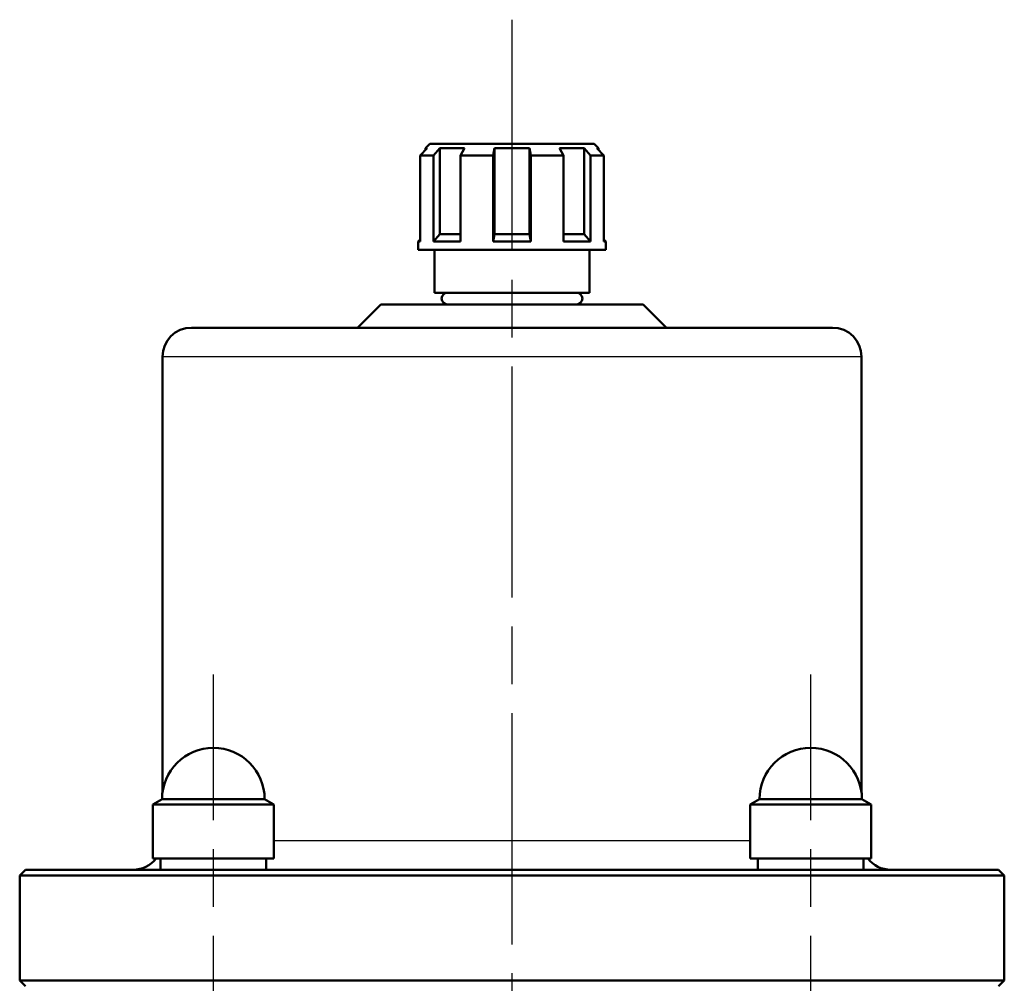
# Model space of a CAD drawing. Header units: millimetres. Extents: x 101 to 1236, y 356 to 1661.
# Tile 11 of 11: x 991 to 1160, y 1496 to 1661. Entities that reach past the tile are written whole.
import ezdxf

# ---------------------------------------------------------------- set-up
doc = ezdxf.new("R2010")
doc.units = ezdxf.units.MM
doc.header["$LTSCALE"] = 7
doc.linetypes.add('CHAIN', pattern=[0.3543, 0.2362, -0.0295, 0.0591, -0.0295])
for name, color, linetype, lineweight in [('Mittellinie(DIN)', 4, 'CHAIN', 25), ('Mittelpunktmarkierung(DIN)', 4, 'CHAIN', 25), ('Sichtbare Kanten(DIN)', 7, 'Continuous', 50), ('Sichtbare tangentiale Kanten(DIN)', 3, 'Continuous', 25)]:
    doc.layers.add(name, color=color, linetype=linetype, lineweight=lineweight)

msp = doc.modelspace()

# ---------------------------------------------------------------- linework, layer by layer
at = {"layer": 'Mittellinie(DIN)', "linetype": 'CHAIN', "ltscale": 23.990969}
for p, q in [((1024.56, 1285.97), (1024.56, 1548.97)), ((1127.09, 1285.97), (1127.09, 1548.97))]:
    msp.add_line(p, q, dxfattribs=at)
at = {"layer": 'Mittelpunktmarkierung(DIN)', "linetype": 'CHAIN', "ltscale": 23.990969}
msp.add_line((1075.82, 1661.32), (1075.82, 848.61), dxfattribs=at)
at = {"layer": 'Sichtbare Kanten(DIN)'}
for p, q in [((1061.72, 1640.02), (1060.97, 1639.27)), ((1061.72, 1640.02), (1089.92, 1640.02)), ((1089.92, 1640.02), (1090.67, 1639.27)), ((1061.28, 1639.27), (1060.05, 1638.02)), ((1060.05, 1638.02), (1060.05, 1623.27)), ((1062.37, 1638.02), (1060.05, 1638.02)), ((1061.28, 1639.27), (1060.97, 1639.27)), ((1060.97, 1639.27), (1060.97, 1638.96)), ((1062.37, 1638.02), (1063.42, 1639.27)), ((1062.37, 1623.27), (1062.37, 1638.02)), ((1063.42, 1639.27), (1063.42, 1624.52)), ((1067.66, 1639.27), (1063.42, 1639.27)), ((1067.66, 1639.27), (1066.97, 1638.02)), ((1066.97, 1638.02), (1066.97, 1623.27)), ((1072.57, 1638.02), (1066.97, 1638.02)), ((1072.57, 1638.02), (1072.83, 1639.27)), ((1072.57, 1623.27), (1072.57, 1638.02)), ((1072.83, 1639.27), (1072.83, 1624.52)), ((1078.82, 1639.27), (1072.83, 1639.27)), ((1078.82, 1639.27), (1078.82, 1624.52)), ((1078.82, 1639.27), (1079.07, 1638.02)), ((1079.07, 1638.02), (1079.07, 1623.27)), ((1084.67, 1638.02), (1079.07, 1638.02)), ((1084.67, 1638.02), (1083.99, 1639.27)), ((1088.23, 1639.27), (1083.99, 1639.27)), ((1084.67, 1623.27), (1084.67, 1638.02)), ((1088.23, 1639.27), (1088.23, 1624.52)), ((1088.23, 1639.27), (1089.27, 1638.02)), ((1089.27, 1638.02), (1089.27, 1623.27)), ((1091.59, 1638.02), (1089.27, 1638.02)), ((1091.59, 1638.02), (1090.37, 1639.27)), ((1090.67, 1639.27), (1090.37, 1639.27)), ((1090.67, 1639.27), (1090.67, 1638.96)), ((1091.59, 1623.27), (1091.59, 1638.02)), ((1063.42, 1624.52), (1062.37, 1623.27)), ((1063.42, 1624.52), (1066.97, 1624.52)), ((1072.83, 1624.52), (1072.57, 1623.27)), ((1072.83, 1624.52), (1078.82, 1624.52)), ((1079.07, 1623.27), (1078.82, 1624.52)), ((1084.67, 1624.52), (1088.23, 1624.52)), ((1089.27, 1623.27), (1088.23, 1624.52)), ((1060.05, 1623.6), (1059.72, 1623.27)), ((1060.05, 1623.27), (1059.72, 1623.27)), ((1059.72, 1621.82), (1059.72, 1623.27)), ((1066.97, 1623.27), (1062.37, 1623.27)), ((1079.07, 1623.27), (1072.57, 1623.27)), ((1089.27, 1623.27), (1084.67, 1623.27)), ((1091.59, 1623.6), (1091.92, 1623.27)), ((1091.92, 1623.27), (1091.59, 1623.27)), ((1091.92, 1621.82), (1091.92, 1623.27)), ((1091.92, 1621.82), (1059.72, 1621.82)), ((1062.52, 1614.47), (1062.52, 1621.82)), ((1089.12, 1614.47), (1089.12, 1621.82)), ((1089.12, 1614.47), (1062.52, 1614.47)), ((1053.32, 1612.47), (1049.32, 1608.47)), ((1053.32, 1612.47), (1098.32, 1612.47)), ((1098.32, 1612.47), (1102.32, 1608.47)), ((1020.82, 1608.47), (1130.82, 1608.47)), ((1015.82, 1528.64), (1015.82, 1603.47)), ((1135.82, 1528.64), (1135.82, 1603.47)), ((1015.76, 1527.57), (1014.16, 1526.65)), ((1034.96, 1526.65), (1014.16, 1526.65)), ((1014.16, 1526.65), (1014.16, 1517.37)), ((1015.76, 1527.57), (1033.36, 1527.57)), ((1033.36, 1527.57), (1034.96, 1526.65)), ((1034.96, 1526.65), (1034.96, 1517.37)), ((1118.29, 1527.57), (1116.69, 1526.65)), ((1137.49, 1526.65), (1116.69, 1526.65)), ((1116.69, 1526.65), (1116.69, 1517.37)), ((1118.29, 1527.57), (1135.89, 1527.57)), ((1135.89, 1527.57), (1137.49, 1526.65)), ((1137.49, 1526.65), (1137.49, 1517.37)), ((1034.96, 1517.37), (1014.16, 1517.37)), ((1015.51, 1515.47), (1015.51, 1517.37)), ((1033.61, 1515.47), (1033.61, 1517.37)), ((1137.49, 1517.37), (1116.69, 1517.37)), ((1118.04, 1515.47), (1118.04, 1517.37)), ((1136.14, 1515.47), (1136.14, 1517.37)), ((992.32, 1515.47), (991.32, 1514.47)), ((1160.32, 1514.47), (991.32, 1514.47)), ((991.32, 1496.47), (991.32, 1514.47)), ((992.32, 1515.47), (1159.32, 1515.47)), ((1159.32, 1515.47), (1160.32, 1514.47)), ((1160.32, 1496.47), (1160.32, 1514.47)), ((991.32, 1496.47), (1160.32, 1496.47)), ((992.32, 1495.47), (991.32, 1496.47)), ((1159.32, 1495.47), (1160.32, 1496.47))]:
    msp.add_line(p, q, dxfattribs=at)
for centre, radius, start, end in [((1064.75, 1613.47), 1, 90, 270), ((1086.9, 1613.47), 1, 270, 90), ((1020.82, 1603.47), 5, 90, 180), ((1130.82, 1603.47), 5, 0, 90), ((1024.56, 1527.57), 8.8, 0, 180), ((1127.09, 1527.57), 8.8, 0, 180), ((1010.82, 1520.47), 5, 270, 321.6839), ((1140.82, 1520.47), 5, 218.3161, 270)]:
    msp.add_arc(centre, radius, start, end, dxfattribs=at)
at = {"layer": 'Sichtbare tangentiale Kanten(DIN)'}
for p, q in [((1135.82, 1603.47), (1015.82, 1603.47)), ((1034.96, 1520.47), (1116.69, 1520.47))]:
    msp.add_line(p, q, dxfattribs=at)

doc.saveas('drawing.dxf')
